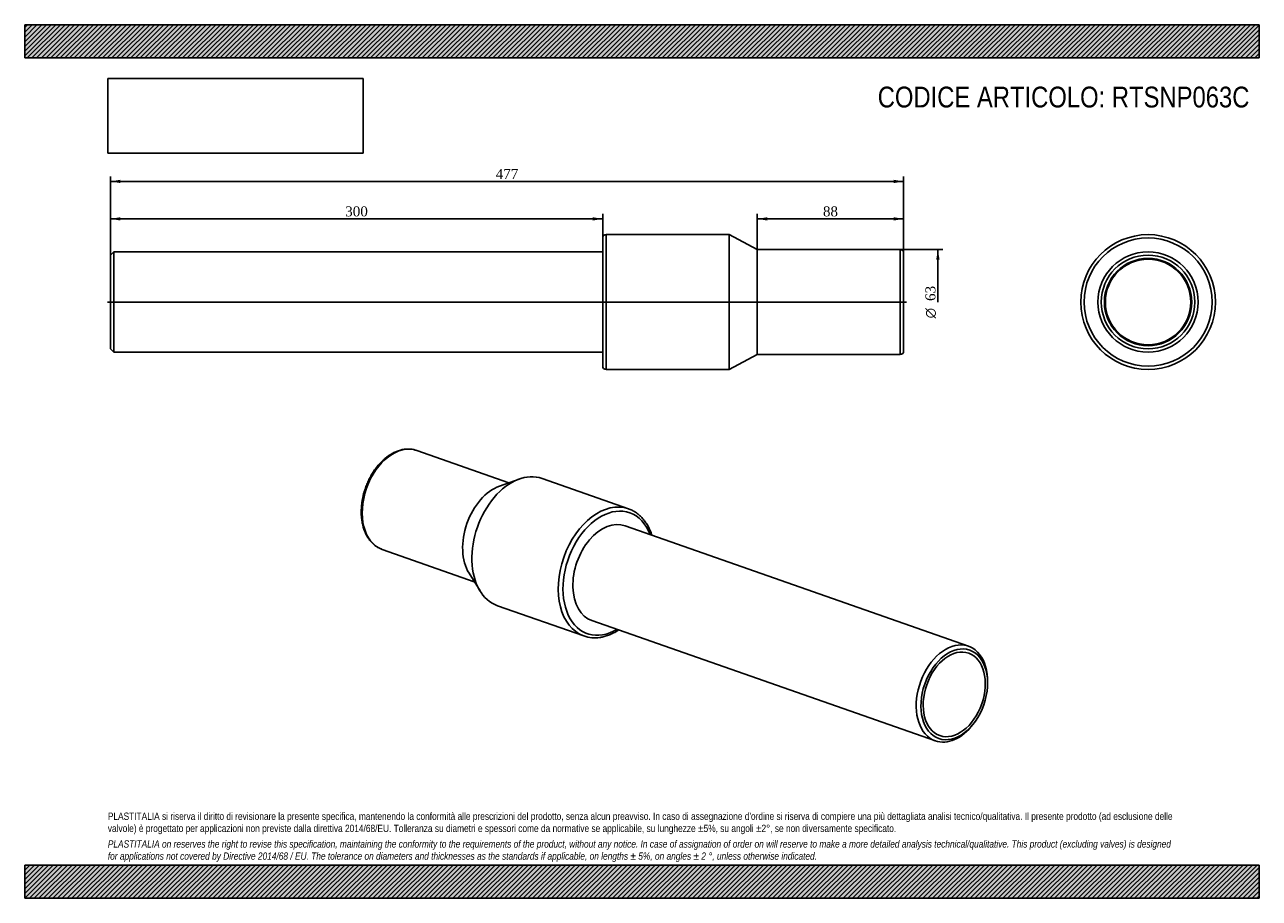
# Model space of a CAD drawing. Header units: millimetres. Extents: x 0 to 742, y 0 to 525.
import ezdxf
from ezdxf.enums import TextEntityAlignment as Align
from ezdxf.lldxf.tags import DXFTag

# ---------------------------------------------------------------- set-up
doc = ezdxf.new("R2010")
doc.units = ezdxf.units.MM
doc.header["$LTSCALE"] = 2.5
for name, color, linetype in [('Default', 7, 'Continuous'), ('DV2_Default', 7, 'Continuous'), ('PARTE_PE_', 7, 'Continuous'), ('PARTEA_ACCIAIO', 7, 'Continuous')]:
    doc.layers.add(name, color=color, linetype=linetype)
doc.styles.add('SEACAD_Solid_Edge_ANSI1_Symbols', font='semeca1.ttf')
doc.styles.add('SEACAD_Times_New_Roman', font='times.ttf')
tags = doc.linetypes.add('CENTER2', pattern=[28.575, 19.05, -3.175, 3.175, -3.175]).pattern_tags.tags
tags[10:11] = [DXFTag(74, 4), DXFTag(75, 0), DXFTag(340, '0'), DXFTag(46, 0.0), DXFTag(50, 0.0), DXFTag(44, 0.0), DXFTag(45, 0.0)]
tags[8:9] = [DXFTag(74, 4), DXFTag(75, 0), DXFTag(340, '0'), DXFTag(46, 0.0), DXFTag(50, 0.0), DXFTag(44, 0.0), DXFTag(45, 0.0)]
tags[6:7] = [DXFTag(74, 4), DXFTag(75, 0), DXFTag(340, '0'), DXFTag(46, 0.0), DXFTag(50, 0.0), DXFTag(44, 0.0), DXFTag(45, 0.0)]
tags[4:5] = [DXFTag(74, 4), DXFTag(75, 0), DXFTag(340, '0'), DXFTag(46, 0.0), DXFTag(50, 0.0), DXFTag(44, 0.0), DXFTag(45, 0.0)]
doc.dimstyles.new('ANSImm', dxfattribs={"dimtxt": 6, "dimasz": 6, "dimexe": 3, "dimexo": 0, "dimgap": 1.5, "dimtad": 1, "dimdec": 0, "dimrnd": 10, "dimdsep": 46, "dimtxsty": 'SEACAD_Times_New_Roman', "dimblk1": '_SE_FILLED', "dimblk2": '_SE_FILLED', "dimsah": 1, "dimcen": 3, "dimazin": 0, "dimtfac": 0.85, "dimtdec": 4, "dimtofl": 0, "dimtmove": 0, "dimatfit": 3, "dimfxl": 1, "dimarcsym": 0})
picture_1 = doc.add_image_def('image1.jpg', size_in_pixel=(4302, 1260))

# ---------------------------------------------------------------- blocks, each defined once
blk = doc.blocks.new('SE')
at = {"layer": 'PARTE_PE_', "color": 7, "linetype": 'Continuous'}
for p, q in [((291.21, 249.74), (235.82, 269.13)), ((297.4, 251.95), (285.54, 247.71)), ((363.12, 234.09), (311.14, 252.29)), ((215, 209.68), (270.38, 190.28)), ((267.22, 195.4), (273.84, 184.68)), ((284.37, 175.84), (336.34, 157.64))]:
    blk.add_line(p, q, dxfattribs=at)
for centre, radius, start, end in [((230.62, 254.1), 15.9, 70.77671, 98.58537), ((342.92, 176.59), 20.05, 250.62246, 278.6504)]:
    blk.add_arc(centre, radius, start, end, dxfattribs=at)
for centre, major_axis, start_param, end_param in [((225.41, 239.41), (10.41, 29.73), 0, 3.138956), ((297.75, 214.07), (13.39, 38.22), 0, 3.141593), ((285.81, 218.25), (10.41, 29.73), 0.495165, 2.646428), ((349.73, 195.87), (-13.39, -38.22), 3.142, 6.280341), ((351.13, 195.37), (12.73, 36.34), 0, 3.812727), ((351.13, 195.37), (12.73, 36.34), 5.612051, 6.283185), ((351.13, 195.37), (9.97, 28.46), 0, 3.141593), ((225.41, 239.41), (10.41, 29.73), 3.138956, 3.141593), ((349.73, 195.87), (-13.39, -38.22), 6.280341, 6.283185)]:
    blk.add_ellipse(centre, major_axis=major_axis, ratio=0.667959, start_param=start_param, end_param=end_param, dxfattribs=at)
for points, knots in [([(228.25, 269.82), (228.02, 269.79), (227.48, 269.71), (226.51, 269.5), (225.39, 269.19), (224.26, 268.81), (223.14, 268.36), (222.03, 267.84), (220.92, 267.26), (219.82, 266.6), (218.74, 265.88), (217.67, 265.09), (216.62, 264.25), (215.6, 263.34), (214.6, 262.38), (213.62, 261.36), (212.67, 260.3), (211.76, 259.18), (210.87, 258.02), (210.03, 256.81), (209.21, 255.56), (208.44, 254.27), (207.71, 252.95), (207.02, 251.6), (206.37, 250.22), (205.77, 248.82), (205.21, 247.39), (204.7, 245.94), (204.24, 244.48), (203.83, 243.01), (203.47, 241.52), (203.16, 240.04), (202.9, 238.55), (202.69, 237.06), (202.54, 235.57), (202.45, 234.1), (202.41, 232.64), (202.42, 231.19), (202.48, 229.76), (202.61, 228.35), (202.78, 226.97), (203.02, 225.62), (203.3, 224.3), (203.64, 223.01), (204.03, 221.76), (204.48, 220.55), (204.98, 219.39), (205.52, 218.28), (206.12, 217.21), (206.76, 216.2), (207.45, 215.25), (208.19, 214.36), (208.96, 213.52), (209.78, 212.75), (210.63, 212.05), (211.51, 211.41), (212.43, 210.84), (213.37, 210.34), (214.23, 209.95), (214.73, 209.78), (214.95, 209.7)], [0, 0, 0, 0, 0.009518, 0.026768, 0.04406, 0.061413, 0.078822, 0.096281, 0.113782, 0.131318, 0.14888, 0.166463, 0.184059, 0.201665, 0.219276, 0.236887, 0.254497, 0.272104, 0.289707, 0.307305, 0.324899, 0.342488, 0.360072, 0.377653, 0.395231, 0.412806, 0.430381, 0.447955, 0.46553, 0.483106, 0.500685, 0.518266, 0.535853, 0.553444, 0.571041, 0.588645, 0.606255, 0.623873, 0.641498, 0.65913, 0.676767, 0.694409, 0.712052, 0.729693, 0.747328, 0.764951, 0.782556, 0.800137, 0.817685, 0.835191, 0.852649, 0.870049, 0.887385, 0.904654, 0.921854, 0.938987, 0.956058, 0.973076, 0.990053, 1, 1, 1, 1]), ([(377.2, 218.2), (377.13, 218.42), (376.9, 219.1), (376.49, 220.22), (375.93, 221.53), (375.33, 222.8), (374.67, 224.01), (373.97, 225.17), (373.22, 226.28), (372.43, 227.33), (371.6, 228.32), (370.72, 229.25), (369.81, 230.12), (368.86, 230.92), (367.87, 231.65), (366.86, 232.32), (365.81, 232.92), (364.73, 233.45), (363.81, 233.85), (363.29, 234.02), (363.1, 234.08)], [0.741637, 0.741637, 0.741637, 0.741637, 0.7489761, 0.7644419, 0.7798967, 0.795337, 0.8107583, 0.8261562, 0.8415261, 0.8568636, 0.8721645, 0.8874255, 0.9026444, 0.9178203, 0.9329538, 0.9480476, 0.9631058, 0.9781345, 0.9931411, 1, 1, 1, 1]), ([(345.94, 156.77), (346.19, 156.81), (346.79, 156.9), (347.89, 157.12), (349.15, 157.45), (350.42, 157.85), (351.69, 158.32), (352.95, 158.86), (354.2, 159.47), (355.45, 160.14), (356.47, 160.76), (357.07, 161.15), (357.27, 161.27)], [0, 0, 0, 0, 0.0083027, 0.0235148, 0.0387532, 0.0540302, 0.0693429, 0.0846876, 0.1000601, 0.1154563, 0.1308718, 0.1381842, 0.1381842, 0.1381842, 0.1381842])]:
    blk.add_open_spline(points, degree=3, knots=knots, dxfattribs=at)
at = {"layer": 'PARTEA_ACCIAIO', "color": 7, "linetype": 'Continuous'}
for p, q in [((567.6, 151.51), (361.1, 223.83)), ((341.17, 166.92), (547.67, 94.6)), ((579.07, 128.7), (579.08, 129.62)), ((570.3, 104.53), (570.86, 105.27))]:
    blk.add_line(p, q, dxfattribs=at)
for start_param, end_param in [(2.027398, 6.283185), (0, 1.114195)]:
    blk.add_ellipse((557.63, 123.05), major_axis=(-9.97, -28.46), ratio=0.667959, start_param=start_param, end_param=end_param, dxfattribs=at)
for major_axis in [(9.3, 26.57), (-8.67, -24.77)]:
    blk.add_ellipse((559.04, 122.56), major_axis=major_axis, ratio=0.667959, dxfattribs=at)
blk = doc.blocks.new('SE1')
at = {"layer": 'DV2_Default', "color": 7, "linetype": 'CENTER2'}
blk.add_line((49.86, 358.33), (530.36, 358.33), dxfattribs=at)
at = {"layer": 'PARTE_PE_', "color": 7, "linetype": 'Continuous'}
for p, q in [((347.61, 319.83), (347.61, 396.83)), ((349.61, 398.83), (349.61, 317.83)), ((423.61, 398.83), (349.61, 398.83)), ((423.61, 317.83), (423.61, 398.83)), ((440.61, 389.83), (423.61, 398.83)), ((440.61, 326.83), (440.61, 389.83)), ((526.61, 389.83), (440.61, 389.83)), ((526.61, 326.83), (526.61, 389.83)), ((528.61, 387.83), (528.61, 328.83)), ((423.61, 317.83), (440.61, 326.83)), ((440.61, 326.83), (526.61, 326.83)), ((349.61, 317.83), (423.61, 317.83))]:
    blk.add_line(p, q, dxfattribs=at)
for centre, start, end in [((349.61, 396.83), 90, 180), ((526.61, 387.83), 0, 90), ((526.61, 328.83), 270, 0), ((349.61, 319.83), 180, 270)]:
    blk.add_arc(centre, 2, start, end, dxfattribs=at)
at = {"layer": 'PARTEA_ACCIAIO', "color": 7, "linetype": 'Continuous'}
for p, q in [((53.61, 388.48), (51.61, 386.48)), ((51.61, 330.18), (51.61, 386.48)), ((53.61, 388.48), (53.61, 328.18)), ((347.61, 388.48), (53.61, 388.48)), ((51.61, 330.18), (53.61, 328.18)), ((53.61, 328.18), (347.61, 328.18))]:
    blk.add_line(p, q, dxfattribs=at)
blk = doc.blocks.new('SE2')
at = {"layer": 'PARTE_PE_', "color": 7, "linetype": 'Continuous'}
for radius in [40.5, 38.5, 25.7]:
    blk.add_circle((675.6, 358.33), radius, dxfattribs=at)
at = {"layer": 'PARTEA_ACCIAIO', "color": 7, "linetype": 'Continuous'}
for radius in [30.15, 28.15, 26.24]:
    blk.add_circle((675.6, 358.33), radius, dxfattribs=at)
blk = doc.blocks.new('DMBLK13')
at = {"layer": 'Default', "linetype": 'Continuous'}
for points in [[(57.61, 409.31), (51.61, 408.31), (57.61, 407.31)], [(341.61, 409.31), (341.61, 407.31), (347.61, 408.31)]]:
    blk.add_hatch(color=7, dxfattribs=at).paths.add_polyline_path(points)
at = {"layer": 'Default', "color": 7, "linetype": 'Continuous'}
for p, q in [((51.61, 358.33), (51.61, 411.31)), ((347.61, 358.33), (347.61, 411.31)), ((51.61, 408.31), (347.61, 408.31))]:
    blk.add_line(p, q, dxfattribs=at)
at = {"layer": 'Default', "color": 7, "linetype": 'Continuous', "style": 'SEACAD_Times_New_Roman'}
blk.add_text('300', height=6, dxfattribs=at).set_placement((192.78, 415.81), align=Align.TOP_LEFT)
blk = doc.blocks.new('_SE_FILLED')
at = {"color": 0}
blk.add_line((0, 0), (-1, 0), dxfattribs=at)
blk.add_solid([(0, 0), (-1, -0.1665), (-1, 0.1665), (0, 0)], dxfattribs=at)
blk = doc.blocks.new('DMBLK14')
at = {"layer": 'Default', "linetype": 'Continuous'}
for points in [[(57.61, 431.81), (51.61, 430.81), (57.61, 429.81)], [(522.61, 431.81), (522.61, 429.81), (528.61, 430.81)]]:
    blk.add_hatch(color=7, dxfattribs=at).paths.add_polyline_path(points)
at = {"layer": 'Default', "color": 7, "linetype": 'Continuous'}
for p, q in [((51.61, 358.33), (51.61, 433.81)), ((51.61, 430.81), (528.61, 430.81)), ((528.61, 358.33), (528.61, 433.81))]:
    blk.add_line(p, q, dxfattribs=at)
at = {"layer": 'Default', "color": 7, "linetype": 'Continuous', "style": 'SEACAD_Times_New_Roman'}
blk.add_text('477', height=6, dxfattribs=at).set_placement((283.28, 438.31), align=Align.TOP_LEFT)
blk = doc.blocks.new('DMBLK15')
at = {"layer": 'Default', "linetype": 'Continuous'}
for points in [[(446.61, 409.31), (440.61, 408.31), (446.61, 407.31)], [(522.61, 409.31), (522.61, 407.31), (528.61, 408.31)]]:
    blk.add_hatch(color=7, dxfattribs=at).paths.add_polyline_path(points)
at = {"layer": 'Default', "color": 7, "linetype": 'Continuous'}
for p, q in [((440.61, 389.83), (440.61, 411.31)), ((528.61, 387.83), (528.61, 411.31)), ((440.61, 408.31), (528.61, 408.31))]:
    blk.add_line(p, q, dxfattribs=at)
at = {"layer": 'Default', "color": 7, "linetype": 'Continuous', "style": 'SEACAD_Times_New_Roman'}
blk.add_text('88', height=6, dxfattribs=at).set_placement((480.06, 415.81), align=Align.TOP_LEFT)
blk = doc.blocks.new('GDimGGroup')
at = {"layer": 'Default', "linetype": 'Continuous'}
blk.add_hatch(color=7, dxfattribs=at).paths.add_polyline_path([(550.2, 383.83), (549.2, 389.83), (548.2, 383.83)])
at = {"layer": 'Default', "color": 7, "linetype": 'Continuous'}
for p, q in [((526.61, 389.83), (552.2, 389.83)), ((549.2, 389.83), (549.2, 358.33))]:
    blk.add_line(p, q, dxfattribs=at)
for s, style, p in [('63', 'SEACAD_Times_New_Roman', (541.7, 359)), ('O', 'SEACAD_Solid_Edge_ANSI1_Symbols', (541.7, 348.55))]:
    blk.add_text(s, height=6, rotation=90, dxfattribs=dict(at, style=style)).set_placement(p, align=Align.TOP_LEFT)

msp = doc.modelspace()

# ---------------------------------------------------------------- hatches: boundary and pattern name
at = {"layer": 'Default', "linetype": 'Continuous'}
h = msp.add_hatch(dxfattribs=at)
h.set_pattern_fill('LINE', scale=0.62992, angle=45, style=0)
h.paths.add_polyline_path([(742.5, 505), (742.5, 525), (0, 525), (0, 505)])
for points in [[(742.5, 505), (742.5, 525), (0, 525), (0, 505)], [(742.5, 0), (742.5, 20), (0, 20), (0, 0)]]:
    msp.add_hatch(color=7, dxfattribs=at).paths.add_polyline_path(points)
h = msp.add_hatch(dxfattribs=at)
h.set_pattern_fill('LINE', scale=0.62992, angle=45, style=0)
h.paths.add_polyline_path([(742.5, 0), (742.5, 20), (0, 20), (0, 0)])

# ---------------------------------------------------------------- linework, layer by layer
at = {"layer": 'Default', "color": 7, "linetype": 'Continuous'}
for p, q in [((0, 525), (742.5, 525)), ((0, 505), (0, 525)), ((742.5, 525), (742.5, 505)), ((742.5, 505), (0, 505)), ((0, 20), (742.5, 20)), ((0, 0), (0, 20)), ((742.5, 20), (742.5, 0)), ((742.5, 0), (0, 0))]:
    msp.add_line(p, q, dxfattribs=at)

# ---------------------------------------------------------------- block references
at = {"layer": 'Default'}
for name in ['SE1', 'SE2', 'GDimGGroup', 'SE']:
    msp.add_blockref(name, (0, 0), dxfattribs=at)

# ---------------------------------------------------------------- texts
at = {"layer": 'Default', "attachment_point": 1}
for s, insert, char_height, width in [('{\\fArial Narrow|b0||i0||c0|p34;\\C7;\\H12.5;\\W1.;CODICE ARTICOLO: RTSNP063C}', (513.014, 487.779), 12.5, 229.03127), ("{\\fArial Narrow|b0||i0||c0|p34;\\C7;\\H4.375;\\W1.;PLASTITALIA si riserva il diritto di revisionare la presente specifica, mantenendo la conformità alle prescrizioni del prodotto, senza alcun preavviso. In caso di assegnazione d'ordine si riserva di compiere una più dettagliata analisi tecnico/qualitativa. Il presente prodotto (ad esclusione delle \\P}{\\fArial Narrow|b0||i0||c0|p34;\\C7;\\H4.375;\\W1.;valvole) è progettato per applicazioni non previste dalla direttiva 2014/68/EU. Tolleranza su diametri e spessori come da normative se applicabile, su lunghezze ±5%, su angoli ±2°, se non diversamente specificato.\\P}{\\fArial Narrow|b0||i0||c0|p34;\\C7;\\H1.25;\\W1.;   \\P}{\\fArial Narrow|b0||i1||c0|p34;\\C7;\\H4.375;\\W1.;PLASTITALIA on reserves the right to revise this specification, maintaining the conformity to the requirements of the product, without any notice. In case of assignation of order on will reserve to make a more detailed analysis technical/qualitative. This product (excluding valves) is designed \\P}{\\fArial Narrow|b0||i1||c0|p34;\\C7;\\H4.375;\\W1.;for applications not covered by Directive 2014/68 / EU. The tolerance on diameters and thicknesses as the standards if applicable, on lengths ± 5%, on angles ± 2 °, unless otherwise indicated.\\P}", (50, 51.506), 4.375, 642.5)]:
    msp.add_mtext(s, dxfattribs=dict(at, insert=insert, char_height=char_height, width=width))

# ---------------------------------------------------------------- dimensions: what is measured, and where the dimension line sits
at = {"layer": 'Default', "color": 7, "linetype": 'Continuous'}
dim = msp.add_linear_dim(base=(51.609, 430.809), p1=(51.609, 358.325), p2=(528.609, 358.325), angle=0, text='\\A1;<>', dimstyle='ANSImm', override={"dimdec": 2, "dimrnd": 0, "dimtdec": 3}, dxfattribs=at)
dim.commit()
dim.dimension.update_dxf_attribs({"geometry": 'DMBLK14', "text_midpoint": (290.109, 430.809), "dimtype": 161})
dim = msp.add_linear_dim(base=(51.609, 408.309), p1=(51.609, 358.325), p2=(347.609, 358.325), angle=0, text='\\A1;<>', dimstyle='ANSImm', dxfattribs=at)
dim.commit()
dim.dimension.update_dxf_attribs({"geometry": 'DMBLK13', "text_midpoint": (199.609, 408.309), "dimtype": 161})
dim = msp.add_linear_dim(base=(528.609, 408.309), p1=(440.609, 389.825), p2=(528.609, 387.825), text='\\A1;<>', dimstyle='ANSImm', override={"dimdec": 2, "dimrnd": 0, "dimtdec": 3}, dxfattribs=at)
dim.commit()
dim.dimension.update_dxf_attribs({"geometry": 'DMBLK15', "text_midpoint": (484.609, 408.309), "dimtype": 160})

# ---------------------------------------------------------------- pictures from other files: only their frames are drawn
image = msp.add_image(picture_1, insert=(50, 447.758), size_in_units=(153.643, 45))
image.dxf.flags = 7

doc.saveas('drawing.dxf')
